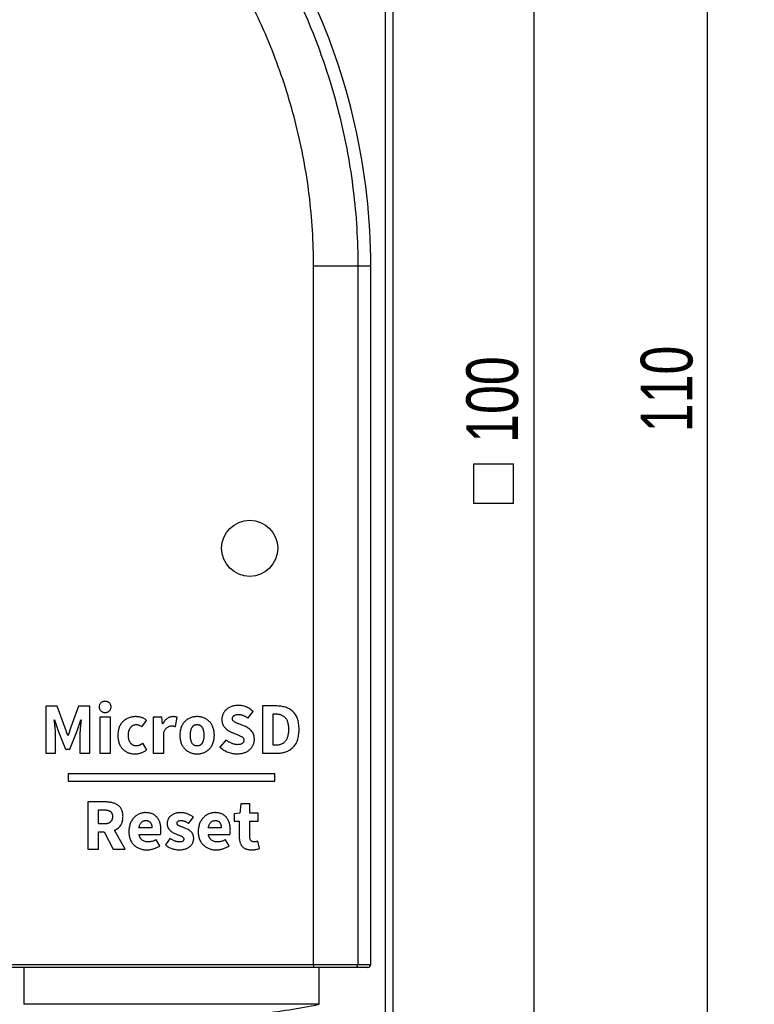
# Model space of a CAD drawing. Header units: millimetres. Extents: x 6 to 590, y 6 to 416.
# Tile 8 of 33: x 300 to 350, y 178 to 245. Entities that reach past the tile are written whole.
import ezdxf

# ---------------------------------------------------------------- set-up
doc = ezdxf.new("R2010")
doc.units = ezdxf.units.MM
doc.layers.add('1', color=7, linetype='Continuous')
doc.styles.add('SLDTEXTSTYLE1', font='TXT', dxfattribs={"width": 0.75})
doc.dimstyles.new('SLDDIMSTYLE0', dxfattribs={"dimtxt": 3.5, "dimasz": 3.302, "dimexe": 0, "dimexo": 0.0625, "dimgap": 0.875, "dimtad": 1, "dimrnd": 1e-09, "dimzin": 12, "dimdsep": 46, "dimtxsty": 'SLDTEXTSTYLE1', "dimsah": 1, "dimcen": 0.09, "dimadec": 0, "dimazin": 3, "dimtfac": 1, "dimtofl": 0, "dimtmove": 0, "dimatfit": 3, "dimfxl": 0, "dimfrac": 2, "dimtolj": 1, "dimtzin": 12, "dimarcsym": 0})

# ---------------------------------------------------------------- blocks, each defined once
blk = doc.blocks.new('SW_SYMBOL_MOD_BOX')
at = {"layer": '1', "color": 0}
for p, q in [((200, 200), (200, 800)), ((200, 800), (800, 800)), ((800, 800), (800, 200)), ((200, 200), (800, 200))]:
    blk.add_line(p, q, dxfattribs=at)
blk = doc.blocks.new('_D')
at = {"layer": '1'}
for p, q in [((324.876, 262.743), (338.466, 262.743)), ((335.291, 262.743), (335.291, 162.743)), ((327.32, 162.743), (338.466, 162.743))]:
    blk.add_line(p, q, dxfattribs=at)
for points in [[(335.291, 262.743), (334.783, 259.441), (335.799, 259.441)], [(335.291, 162.743), (335.799, 166.045), (334.783, 166.045)]]:
    blk.add_solid(points, dxfattribs=at)
at = {"layer": '1', "xscale": 0.004470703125, "yscale": 0.004470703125, "zscale": 0.004470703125, "rotation": 90.0000000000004}
blk.add_blockref('SW_SYMBOL_MOD_BOX', (334.806, 211.165), dxfattribs=at)
at = {"layer": '1', "insert": (330.726, 216.166), "char_height": 3.5, "attachment_point": 1, "rotation": 90, "style": 'SLDTEXTSTYLE1'}
blk.add_mtext('100', dxfattribs=at)
blk = doc.blocks.new('_D_1')
at = {"layer": '1'}
for p, q in [((325.27, 272.743), (350.227, 272.743)), ((347.052, 162.743), (347.052, 272.743)), ((327.32, 162.743), (350.227, 162.743))]:
    blk.add_line(p, q, dxfattribs=at)
for points in [[(347.052, 272.743), (346.544, 269.441), (347.56, 269.441)], [(347.052, 162.743), (347.56, 166.045), (346.544, 166.045)]]:
    blk.add_solid(points, dxfattribs=at)
at = {"layer": '1', "insert": (342.54, 216.884), "char_height": 3.5, "attachment_point": 1, "rotation": 90, "style": 'SLDTEXTSTYLE1'}
blk.add_mtext('110', dxfattribs=at)

msp = doc.modelspace()

# ---------------------------------------------------------------- linework, layer by layer
at = {"color": 7, "linetype": 'Continuous', "lineweight": 25}
for p, q in [((325.26, 157.243), (325.26, 281.243)), ((325.76, 281.243), (325.76, 157.243)), ((320.385, 228.143), (323.383, 228.143)), ((320.385, 180.843), (320.385, 228.143)), ((323.383, 228.143), (324.26, 228.143)), ((323.383, 228.143), (323.383, 180.843)), ((324.26, 180.843), (324.26, 228.143)), ((303.017, 198.341), (302.256, 198.341)), ((302.256, 198.341), (302.256, 195.145)), ((303.549, 196.907), (303.017, 198.341)), ((304.467, 198.341), (303.95, 196.907)), ((305.226, 198.341), (304.467, 198.341)), ((305.226, 195.145), (305.226, 198.341)), ((317.817, 198.345), (316.928, 198.345)), ((316.928, 198.345), (316.928, 195.145)), ((302.826, 197.407), (302.846, 197.407)), ((302.846, 197.407), (303.1, 196.666)), ((304.369, 196.666), (304.628, 197.407)), ((304.628, 197.407), (304.647, 197.407)), ((306.624, 197.578), (305.912, 197.578)), ((305.912, 197.578), (305.912, 195.145)), ((306.268, 197.903), (306.268, 197.904)), ((306.624, 195.145), (306.624, 197.578)), ((308.745, 196.937), (309.072, 197.366)), ((309.524, 197.578), (309.524, 195.145)), ((310.105, 197.578), (309.524, 197.578)), ((310.153, 197.142), (310.105, 197.578)), ((311.03, 196.957), (311.148, 197.578)), ((315.938, 197.516), (316.287, 197.968)), ((317.64, 195.682), (317.64, 197.809)), ((317.64, 197.809), (317.778, 197.809)), ((303.74, 196.347), (303.549, 196.907)), ((303.95, 196.907), (303.759, 196.347)), ((310.173, 197.142), (310.153, 197.142)), ((315.768, 196.944), (315.369, 197.109)), ((302.92, 195.145), (302.92, 196.318)), ((303.1, 196.666), (303.588, 195.425)), ((303.759, 196.347), (303.74, 196.347)), ((303.876, 195.425), (304.369, 196.666)), ((304.554, 196.318), (304.555, 195.145)), ((307.131, 196.362), (307.131, 196.362)), ((310.236, 195.145), (310.236, 196.552)), ((311.329, 196.362), (311.33, 196.362)), ((312.041, 196.362), (312.042, 196.362)), ((314.455, 196.052), (314.047, 195.562)), ((314.805, 196.58), (315.21, 196.406)), ((303.588, 195.425), (303.876, 195.425)), ((309.105, 195.379), (308.818, 195.822)), ((317.778, 195.682), (317.64, 195.682)), ((302.256, 195.145), (302.92, 195.145)), ((304.555, 195.145), (305.226, 195.145)), ((305.912, 195.145), (306.624, 195.145)), ((309.524, 195.145), (310.236, 195.145)), ((316.928, 195.145), (317.862, 195.145)), ((317.76, 193.743), (303.76, 193.743)), ((303.76, 193.743), (303.76, 193.243)), ((317.76, 193.243), (317.76, 193.743)), ((303.76, 193.243), (317.76, 193.243)), ((305.099, 191.845), (305.099, 188.645)), ((306.24, 191.845), (305.099, 191.845)), ((315.469, 191.722), (315.387, 191.078)), ((316.06, 191.722), (315.469, 191.722)), ((316.06, 191.078), (316.06, 191.722)), ((305.811, 190.356), (305.811, 191.309)), ((305.811, 191.309), (306.182, 191.309)), ((311.926, 190.387), (312.249, 190.814)), ((315.387, 191.078), (315.017, 191.05)), ((315.017, 191.05), (315.017, 190.542)), ((316.64, 191.078), (316.06, 191.078)), ((316.64, 190.542), (316.64, 191.078)), ((306.181, 190.356), (305.811, 190.356)), ((309.435, 190.083), (308.562, 190.084)), ((314.13, 190.083), (313.258, 190.084)), ((315.017, 190.542), (315.348, 190.542)), ((315.348, 190.542), (315.348, 189.526)), ((316.06, 190.542), (316.64, 190.542)), ((316.06, 189.536), (316.06, 190.542)), ((305.811, 189.819), (306.206, 189.819)), ((305.811, 188.645), (305.811, 189.819)), ((306.206, 189.819), (306.824, 188.645)), ((307.633, 188.645), (306.912, 189.939)), ((307.875, 189.834), (307.875, 189.835)), ((308.567, 189.639), (310.024, 189.64)), ((310.668, 189.384), (310.348, 188.939)), ((312.57, 189.834), (312.57, 189.835)), ((313.262, 189.639), (314.719, 189.64)), ((309.964, 188.868), (309.722, 189.29)), ((314.659, 188.868), (314.418, 189.29)), ((316.713, 188.684), (316.601, 189.187)), ((305.099, 188.645), (305.811, 188.645)), ((306.824, 188.645), (307.633, 188.645)), ((287.962, 180.843), (320.385, 180.843)), ((320.385, 180.843), (323.383, 180.843)), ((320.385, 180.843), (320.385, 180.643)), ((323.383, 180.843), (324.26, 180.843)), ((320.385, 180.643), (287.962, 180.643)), ((300.76, 180.643), (300.76, 178.143)), ((323.184, 180.643), (320.385, 180.643)), ((320.76, 178.143), (320.76, 180.643)), ((324.06, 180.643), (323.184, 180.643)), ((310.76, 178.143), (300.76, 178.143)), ((320.76, 178.143), (310.76, 178.143))]:
    msp.add_line(p, q, dxfattribs=at)
msp.add_circle((316.06, 209.023), 1.9, dxfattribs=at)
for centre, radius, start, end in [((323.184, 180.843), 0.2, 270.01746, 0.01745), ((310.76, 227.643), 50.5, 276.73829, 281.42119)]:
    msp.add_arc(centre, radius, start, end, dxfattribs=at)
msp.add_ellipse((324.06, 180.843), major_axis=(-0.2, 0), ratio=0.999391, start_param=1.570796, end_param=3.141593, dxfattribs=at)
for points, knots in [([(324.26, 228.143), (324.26, 231.35), (323.899, 234.557), (322.469, 240.848), (321.4, 243.931), (318.595, 249.857), (316.859, 252.699), (312.786, 258.032), (310.45, 260.523), (305.266, 265.059), (302.42, 267.103), (296.325, 270.666), (293.077, 272.185), (286.304, 274.64), (282.78, 275.575), (275.59, 276.827), (271.925, 277.143), (264.595, 277.143), (260.93, 276.827), (253.74, 275.575), (250.216, 274.64), (243.444, 272.185), (240.196, 270.666), (234.101, 267.103), (231.254, 265.059), (226.07, 260.523), (223.734, 258.032), (219.662, 252.699), (217.926, 249.857), (215.12, 243.931), (214.051, 240.848), (212.621, 234.557), (212.26, 231.35), (212.26, 228.143)], [3.141593, 3.141593, 3.141593, 3.141593, 3.337942, 3.337942, 3.534292, 3.534292, 3.730641, 3.730641, 3.926991, 3.926991, 4.12334, 4.12334, 4.31969, 4.31969, 4.516039, 4.516039, 4.712389, 4.712389, 4.908739, 4.908739, 5.105088, 5.105088, 5.301438, 5.301438, 5.497787, 5.497787, 5.694137, 5.694137, 5.890486, 5.890486, 6.086836, 6.086836, 6.283185, 6.283185, 6.283185, 6.283185]), ([(213.137, 228.143), (213.137, 228.248), (213.137, 228.356), (213.139, 228.57), (213.143, 228.89), (213.16, 229.635), (213.189, 230.271), (213.266, 231.541), (213.343, 232.382), (213.648, 234.894), (213.951, 236.552), (214.553, 239.013), (214.779, 239.829), (215.279, 241.452), (215.555, 242.262), (216.45, 244.658), (217.134, 246.207), (218.669, 249.215), (219.518, 250.674), (220.913, 252.796), (221.398, 253.493), (222.408, 254.863), (222.934, 255.538), (225.634, 258.823), (228.037, 261.195), (231.321, 263.868), (231.992, 264.388), (233.361, 265.399), (234.061, 265.89), (236.181, 267.306), (237.63, 268.18), (242.079, 270.599), (245.177, 271.947), (249.213, 273.307), (250.026, 273.562), (251.656, 274.036), (252.473, 274.255), (254.934, 274.862), (256.586, 275.197), (259.912, 275.734), (261.586, 275.934), (264.114, 276.135), (264.959, 276.185), (266.655, 276.251), (267.508, 276.267), (271.762, 276.261), (275.122, 275.982), (281.756, 274.894), (285.031, 274.084), (291.489, 271.888), (294.576, 270.535), (300.461, 267.317), (303.261, 265.451), (306.558, 262.761), (307.208, 262.204), (308.47, 261.067), (309.085, 260.486), (310.879, 258.701), (312.009, 257.459), (315.199, 253.572), (317.059, 250.768), (319.392, 246.196), (320.076, 244.643), (321.256, 241.484), (321.753, 239.878), (322.557, 236.612), (322.863, 234.951), (323.174, 232.417), (323.253, 231.563), (323.357, 229.855), (323.383, 228.999), (323.383, 228.143)], [0, 0, 0, 0, 0.001953, 0.001953, 0.003906, 0.007813, 0.015625, 0.015625, 0.03125, 0.03125, 0.0625, 0.0625, 0.078125, 0.078125, 0.09375, 0.09375, 0.125, 0.125, 0.15625, 0.15625, 0.171875, 0.171875, 0.1875, 0.1875, 0.25, 0.25, 0.265625, 0.265625, 0.28125, 0.28125, 0.3125, 0.3125, 0.375, 0.375, 0.390625, 0.390625, 0.40625, 0.40625, 0.4375, 0.4375, 0.46875, 0.46875, 0.484375, 0.484375, 0.5, 0.5, 0.5625, 0.5625, 0.625, 0.625, 0.6875, 0.6875, 0.75, 0.75, 0.765625, 0.765625, 0.78125, 0.78125, 0.8125, 0.8125, 0.875, 0.875, 0.90625, 0.90625, 0.9375, 0.9375, 0.96875, 0.96875, 0.984375, 0.984375, 1, 1, 1, 1]), ([(320.385, 228.143), (320.385, 228.95), (320.36, 229.756), (320.26, 231.365), (320.185, 232.17), (319.888, 234.556), (319.595, 236.119), (318.828, 239.194), (318.354, 240.705), (317.509, 242.934), (317.206, 243.671), (316.553, 245.131), (316.204, 245.856), (314.354, 249.431), (312.586, 252.06), (309.558, 255.703), (308.485, 256.867), (306.782, 258.538), (306.2, 259.083), (305.003, 260.147), (304.387, 260.668), (301.268, 263.181), (298.623, 264.922), (294.453, 267.175), (293.03, 267.866), (290.116, 269.128), (288.624, 269.701), (284.059, 271.235), (280.973, 271.99), (274.722, 273.004), (271.557, 273.263), (267.55, 273.269), (266.747, 273.254), (265.149, 273.192), (264.353, 273.146), (261.972, 272.959), (260.395, 272.772), (257.261, 272.272), (255.705, 271.959), (252.613, 271.206), (251.076, 270.765), (246.506, 269.242), (243.581, 267.985), (239.381, 265.727), (238.012, 264.912), (236.009, 263.59), (235.348, 263.132), (234.051, 262.187), (233.416, 261.7), (230.306, 259.2), (228.028, 256.98), (225.467, 253.905), (224.968, 253.273), (224.007, 251.986), (223.546, 251.333), (222.219, 249.341), (221.41, 247.971), (219.949, 245.146), (219.297, 243.69), (218.444, 241.438), (218.181, 240.676), (217.703, 239.148), (217.488, 238.38), (216.913, 236.063), (216.624, 234.502), (216.235, 231.348), (216.135, 229.754), (216.135, 228.143)], [0, 0, 0, 0, 0.015625, 0.015625, 0.03125, 0.03125, 0.0625, 0.0625, 0.09375, 0.09375, 0.109375, 0.109375, 0.125, 0.125, 0.1875, 0.1875, 0.21875, 0.21875, 0.234375, 0.234375, 0.25, 0.25, 0.3125, 0.3125, 0.34375, 0.34375, 0.375, 0.375, 0.4375, 0.4375, 0.5, 0.5, 0.515625, 0.515625, 0.53125, 0.53125, 0.5625, 0.5625, 0.59375, 0.59375, 0.625, 0.625, 0.6875, 0.6875, 0.71875, 0.71875, 0.734375, 0.734375, 0.75, 0.75, 0.8125, 0.8125, 0.828125, 0.828125, 0.84375, 0.84375, 0.875, 0.875, 0.90625, 0.90625, 0.921875, 0.921875, 0.9375, 0.9375, 0.96875, 0.96875, 1, 1, 1, 1]), ([(306.268, 198.657), (306.239, 198.655), (306.185, 198.653), (306.107, 198.633), (306.037, 198.599), (305.977, 198.555), (305.928, 198.499), (305.891, 198.435), (305.869, 198.361), (305.865, 198.31), (305.864, 198.283)], [0, 0, 0, 0, 0.137922, 0.266822, 0.388749, 0.509932, 0.629211, 0.747696, 0.868705, 1, 1, 1, 1]), ([(305.864, 198.283), (305.865, 198.256), (305.869, 198.203), (305.891, 198.129), (305.928, 198.064), (305.977, 198.007), (306.037, 197.962), (306.107, 197.928), (306.185, 197.908), (306.239, 197.905), (306.268, 197.903)], [0, 0, 0, 0, 0.13056, 0.253073, 0.371887, 0.491354, 0.612541, 0.734283, 0.86275, 1, 1, 1, 1]), ([(306.671, 198.283), (306.669, 198.31), (306.666, 198.361), (306.644, 198.435), (306.608, 198.499), (306.56, 198.555), (306.5, 198.6), (306.43, 198.632), (306.352, 198.653), (306.297, 198.655), (306.268, 198.657)], [0, 0, 0, 0, 0.131196, 0.251784, 0.369619, 0.488054, 0.608228, 0.731098, 0.8599, 1, 1, 1, 1]), ([(306.268, 197.904), (306.297, 197.905), (306.352, 197.908), (306.43, 197.929), (306.5, 197.962), (306.56, 198.008), (306.608, 198.064), (306.645, 198.129), (306.666, 198.204), (306.669, 198.256), (306.671, 198.283)], [0, 0, 0, 0, 0.139323, 0.267705, 0.39039, 0.51059, 0.629233, 0.747417, 0.869526, 1, 1, 1, 1]), ([(315.287, 198.386), (315.247, 198.385), (315.167, 198.382), (315.052, 198.367), (314.943, 198.345), (314.839, 198.315), (314.742, 198.276), (314.65, 198.229), (314.565, 198.175), (314.486, 198.113), (314.415, 198.045), (314.352, 197.972), (314.299, 197.894), (314.255, 197.812), (314.22, 197.726), (314.195, 197.636), (314.179, 197.541), (314.176, 197.476), (314.174, 197.443)], [0, 0, 0, 0, 0.07478, 0.146136, 0.21434, 0.280422, 0.344922, 0.407835, 0.470106, 0.531948, 0.592748, 0.651567, 0.709013, 0.76612, 0.8228, 0.88053, 0.939061, 1, 1, 1, 1]), ([(316.287, 197.968), (316.252, 198.001), (316.184, 198.066), (316.071, 198.15), (315.951, 198.222), (315.824, 198.281), (315.694, 198.329), (315.559, 198.361), (315.424, 198.383), (315.333, 198.385), (315.287, 198.386)], [0, 0, 0, 0, 0.128039, 0.254029, 0.379255, 0.505268, 0.630687, 0.754238, 0.876796, 1, 1, 1, 1]), ([(319.401, 196.76), (319.399, 196.829), (319.395, 196.96), (319.375, 197.15), (319.342, 197.326), (319.295, 197.486), (319.236, 197.633), (319.163, 197.764), (319.078, 197.881), (318.979, 197.982), (318.869, 198.07), (318.748, 198.145), (318.617, 198.209), (318.477, 198.26), (318.326, 198.299), (318.165, 198.328), (317.994, 198.343), (317.877, 198.344), (317.817, 198.345)], [0, 0, 0, 0, 0.079577, 0.153483, 0.222738, 0.287288, 0.348282, 0.406334, 0.461828, 0.516504, 0.570925, 0.625852, 0.68201, 0.739867, 0.80025, 0.863445, 0.929794, 1, 1, 1, 1]), ([(302.92, 196.318), (302.919, 196.36), (302.918, 196.447), (302.91, 196.58), (302.901, 196.72), (302.886, 196.864), (302.87, 197.008), (302.856, 197.148), (302.841, 197.28), (302.831, 197.365), (302.826, 197.407)], [0, 0, 0, 0, 0.115146, 0.236716, 0.365536, 0.500469, 0.635532, 0.764106, 0.885618, 1, 1, 1, 1]), ([(304.647, 197.407), (304.643, 197.366), (304.633, 197.28), (304.618, 197.148), (304.603, 197.008), (304.588, 196.864), (304.575, 196.719), (304.563, 196.58), (304.557, 196.446), (304.555, 196.36), (304.554, 196.318)], [0, 0, 0, 0, 0.114902, 0.236283, 0.364717, 0.499633, 0.63436, 0.763087, 0.884493, 1, 1, 1, 1]), ([(308.364, 197.622), (308.322, 197.622), (308.24, 197.62), (308.119, 197.604), (308.003, 197.579), (307.891, 197.545), (307.785, 197.499), (307.684, 197.445), (307.588, 197.379), (307.497, 197.306), (307.414, 197.222), (307.341, 197.127), (307.279, 197.023), (307.227, 196.909), (307.186, 196.786), (307.157, 196.653), (307.137, 196.511), (307.133, 196.412), (307.131, 196.362)], [0, 0, 0, 0, 0.063311, 0.124586, 0.184185, 0.242638, 0.300598, 0.35832, 0.416382, 0.475497, 0.535057, 0.594627, 0.655517, 0.718021, 0.783206, 0.851322, 0.923449, 1, 1, 1, 1]), ([(309.072, 197.366), (309.05, 197.385), (309.007, 197.423), (308.934, 197.472), (308.855, 197.517), (308.768, 197.553), (308.675, 197.584), (308.577, 197.606), (308.472, 197.619), (308.401, 197.621), (308.364, 197.622)], [0, 0, 0, 0, 0.110846, 0.224209, 0.341518, 0.464249, 0.590594, 0.721993, 0.857819, 1, 1, 1, 1]), ([(310.86, 197.622), (310.828, 197.621), (310.764, 197.618), (310.67, 197.595), (310.577, 197.557), (310.486, 197.506), (310.398, 197.438), (310.316, 197.354), (310.239, 197.255), (310.195, 197.181), (310.173, 197.142)], [0, 0, 0, 0, 0.107706, 0.216389, 0.329661, 0.448469, 0.573677, 0.706309, 0.847402, 1, 1, 1, 1]), ([(311.148, 197.578), (311.13, 197.585), (311.092, 197.599), (311.025, 197.611), (310.947, 197.621), (310.89, 197.622), (310.86, 197.622)], [0, 0, 0, 0, 0.191474, 0.420037, 0.689144, 1, 1, 1, 1]), ([(312.498, 197.622), (312.458, 197.622), (312.381, 197.62), (312.267, 197.604), (312.158, 197.579), (312.053, 197.545), (311.952, 197.499), (311.856, 197.445), (311.765, 197.379), (311.679, 197.305), (311.6, 197.221), (311.53, 197.127), (311.471, 197.023), (311.422, 196.909), (311.383, 196.786), (311.355, 196.653), (311.335, 196.511), (311.331, 196.412), (311.329, 196.362)], [0, 0, 0, 0, 0.06104, 0.120383, 0.178056, 0.23499, 0.291871, 0.348627, 0.40649, 0.465272, 0.52495, 0.585282, 0.647112, 0.710744, 0.777386, 0.847299, 0.921362, 1, 1, 1, 1]), ([(313.667, 196.362), (313.665, 196.412), (313.661, 196.511), (313.641, 196.653), (313.613, 196.786), (313.574, 196.909), (313.525, 197.023), (313.465, 197.127), (313.396, 197.222), (313.316, 197.305), (313.229, 197.379), (313.138, 197.445), (313.042, 197.499), (312.942, 197.545), (312.837, 197.579), (312.728, 197.603), (312.614, 197.62), (312.537, 197.622), (312.498, 197.622)], [0, 0, 0, 0, 0.07864, 0.152704, 0.222619, 0.289262, 0.353041, 0.414872, 0.475205, 0.535136, 0.594196, 0.65206, 0.708818, 0.765367, 0.822302, 0.879977, 0.938958, 1, 1, 1, 1]), ([(314.174, 197.443), (314.175, 197.415), (314.178, 197.36), (314.188, 197.28), (314.205, 197.205), (314.225, 197.133), (314.253, 197.065), (314.285, 197.001), (314.323, 196.942), (314.38, 196.87), (314.461, 196.789), (314.567, 196.704), (314.681, 196.633), (314.763, 196.598), (314.805, 196.58)], [0, 0, 0, 0, 0.073792, 0.144355, 0.212104, 0.27792, 0.341257, 0.403825, 0.465121, 0.526418, 0.647231, 0.765273, 0.882271, 1, 1, 1, 1]), ([(314.886, 197.482), (314.887, 197.504), (314.89, 197.545), (314.913, 197.603), (314.947, 197.653), (314.996, 197.694), (315.055, 197.727), (315.124, 197.75), (315.202, 197.765), (315.258, 197.767), (315.287, 197.768)], [0, 0, 0, 0, 0.117228, 0.225301, 0.332797, 0.44613, 0.568117, 0.697943, 0.841163, 1, 1, 1, 1]), ([(315.369, 197.109), (315.335, 197.121), (315.271, 197.145), (315.18, 197.186), (315.098, 197.223), (315.026, 197.261), (314.965, 197.304), (314.92, 197.355), (314.893, 197.416), (314.888, 197.46), (314.886, 197.482)], [0, 0, 0, 0, 0.167026, 0.319906, 0.458019, 0.583996, 0.695972, 0.797731, 0.89652, 1, 1, 1, 1]), ([(315.287, 197.768), (315.318, 197.767), (315.378, 197.765), (315.465, 197.752), (315.55, 197.732), (315.631, 197.702), (315.71, 197.666), (315.787, 197.623), (315.864, 197.573), (315.913, 197.535), (315.938, 197.516)], [0, 0, 0, 0, 0.127997, 0.253168, 0.373604, 0.493681, 0.614756, 0.739424, 0.866986, 1, 1, 1, 1]), ([(317.778, 197.809), (317.812, 197.809), (317.877, 197.808), (317.973, 197.801), (318.063, 197.783), (318.148, 197.76), (318.228, 197.727), (318.304, 197.689), (318.373, 197.641), (318.438, 197.587), (318.497, 197.522), (318.547, 197.446), (318.59, 197.359), (318.625, 197.26), (318.652, 197.151), (318.673, 197.031), (318.685, 196.899), (318.688, 196.808), (318.689, 196.76)], [0, 0, 0, 0, 0.062665, 0.122478, 0.179951, 0.234993, 0.288671, 0.341373, 0.393763, 0.44637, 0.50043, 0.556733, 0.617324, 0.6821, 0.752208, 0.828316, 0.910784, 1, 1, 1, 1]), ([(307.842, 196.362), (307.843, 196.389), (307.844, 196.442), (307.852, 196.519), (307.864, 196.592), (307.881, 196.661), (307.903, 196.725), (307.929, 196.784), (307.959, 196.84), (307.994, 196.89), (308.034, 196.935), (308.076, 196.976), (308.123, 197.009), (308.174, 197.036), (308.227, 197.059), (308.284, 197.074), (308.345, 197.084), (308.387, 197.086), (308.408, 197.086)], [0, 0, 0, 0, 0.079219, 0.153992, 0.225242, 0.293443, 0.358412, 0.421058, 0.481849, 0.541677, 0.599719, 0.655736, 0.711037, 0.766325, 0.821714, 0.879001, 0.937797, 1, 1, 1, 1]), ([(308.408, 197.086), (308.436, 197.085), (308.493, 197.081), (308.578, 197.051), (308.664, 197.004), (308.717, 196.96), (308.745, 196.937)], [0, 0, 0, 0, 0.220657, 0.455599, 0.712538, 1, 1, 1, 1]), ([(310.236, 196.552), (310.252, 196.59), (310.284, 196.662), (310.342, 196.758), (310.407, 196.837), (310.478, 196.897), (310.55, 196.942), (310.623, 196.974), (310.695, 196.994), (310.744, 196.995), (310.767, 196.996)], [0, 0, 0, 0, 0.168208, 0.3201, 0.456195, 0.581259, 0.697486, 0.803958, 0.903919, 1, 1, 1, 1]), ([(310.767, 196.996), (310.791, 196.995), (310.836, 196.994), (310.904, 196.987), (310.969, 196.975), (311.01, 196.963), (311.03, 196.957)], [0, 0, 0, 0, 0.261833, 0.514268, 0.761505, 1, 1, 1, 1]), ([(312.042, 196.362), (312.042, 196.389), (312.043, 196.442), (312.047, 196.519), (312.057, 196.592), (312.068, 196.66), (312.085, 196.724), (312.105, 196.784), (312.127, 196.839), (312.154, 196.89), (312.184, 196.935), (312.218, 196.975), (312.256, 197.009), (312.297, 197.036), (312.342, 197.059), (312.391, 197.074), (312.443, 197.084), (312.479, 197.086), (312.498, 197.086)], [0, 0, 0, 0, 0.085139, 0.16531, 0.241513, 0.313797, 0.38198, 0.446972, 0.508855, 0.568613, 0.625208, 0.679345, 0.731341, 0.782642, 0.83418, 0.887338, 0.941897, 1, 1, 1, 1]), ([(312.498, 197.086), (312.516, 197.086), (312.552, 197.084), (312.604, 197.074), (312.652, 197.059), (312.697, 197.036), (312.738, 197.009), (312.776, 196.975), (312.81, 196.935), (312.841, 196.89), (312.867, 196.839), (312.89, 196.784), (312.91, 196.724), (312.927, 196.661), (312.938, 196.592), (312.948, 196.519), (312.954, 196.442), (312.954, 196.389), (312.955, 196.362)], [0, 0, 0, 0, 0.057421, 0.112027, 0.164533, 0.216116, 0.267463, 0.319504, 0.37369, 0.430334, 0.490144, 0.552364, 0.617413, 0.685842, 0.75819, 0.834459, 0.914752, 1, 1, 1, 1]), ([(316.376, 196.087), (316.375, 196.114), (316.373, 196.166), (316.366, 196.244), (316.352, 196.317), (316.335, 196.386), (316.311, 196.452), (316.283, 196.513), (316.25, 196.571), (316.199, 196.642), (316.125, 196.725), (316.02, 196.81), (315.9, 196.885), (315.813, 196.924), (315.768, 196.944)], [0, 0, 0, 0, 0.072169, 0.140855, 0.206521, 0.270539, 0.331818, 0.391852, 0.450254, 0.508706, 0.625444, 0.744814, 0.869024, 1, 1, 1, 1]), ([(318.689, 196.76), (318.688, 196.713), (318.685, 196.621), (318.672, 196.488), (318.652, 196.367), (318.625, 196.256), (318.59, 196.156), (318.547, 196.066), (318.497, 195.987), (318.438, 195.919), (318.374, 195.861), (318.304, 195.811), (318.229, 195.77), (318.148, 195.736), (318.063, 195.709), (317.973, 195.692), (317.877, 195.682), (317.812, 195.682), (317.778, 195.682)], [0, 0, 0, 0, 0.088566, 0.170464, 0.246505, 0.316606, 0.381824, 0.442852, 0.500294, 0.555003, 0.608404, 0.660906, 0.713793, 0.767315, 0.822058, 0.878914, 0.938082, 1, 1, 1, 1]), ([(317.862, 195.145), (317.919, 195.146), (318.032, 195.147), (318.196, 195.164), (318.351, 195.193), (318.496, 195.234), (318.632, 195.288), (318.759, 195.354), (318.877, 195.432), (318.985, 195.522), (319.082, 195.627), (319.166, 195.746), (319.237, 195.88), (319.296, 196.029), (319.341, 196.191), (319.374, 196.368), (319.395, 196.559), (319.399, 196.692), (319.401, 196.76)], [0, 0, 0, 0, 0.06753, 0.131985, 0.193284, 0.2525, 0.309564, 0.365063, 0.420094, 0.475008, 0.53035, 0.587243, 0.646219, 0.708363, 0.774146, 0.844443, 0.919515, 1, 1, 1, 1]), ([(307.131, 196.362), (307.133, 196.311), (307.136, 196.213), (307.153, 196.07), (307.18, 195.938), (307.216, 195.814), (307.264, 195.7), (307.321, 195.596), (307.387, 195.501), (307.464, 195.417), (307.548, 195.343), (307.638, 195.278), (307.735, 195.224), (307.837, 195.178), (307.945, 195.143), (308.059, 195.119), (308.178, 195.103), (308.259, 195.101), (308.301, 195.1)], [0, 0, 0, 0, 0.078119, 0.151569, 0.221237, 0.287132, 0.350072, 0.410798, 0.469893, 0.528203, 0.585788, 0.642984, 0.699692, 0.75687, 0.814818, 0.874247, 0.935726, 1, 1, 1, 1]), ([(308.383, 195.636), (308.364, 195.637), (308.326, 195.638), (308.27, 195.649), (308.217, 195.664), (308.167, 195.687), (308.12, 195.714), (308.075, 195.747), (308.034, 195.788), (307.995, 195.833), (307.96, 195.883), (307.929, 195.939), (307.903, 195.998), (307.882, 196.062), (307.865, 196.131), (307.853, 196.204), (307.845, 196.281), (307.843, 196.334), (307.842, 196.362)], [0, 0, 0, 0, 0.058036, 0.113347, 0.1679, 0.221334, 0.275443, 0.330303, 0.386575, 0.445473, 0.506655, 0.568821, 0.632886, 0.699763, 0.768829, 0.842497, 0.918961, 1, 1, 1, 1]), ([(311.33, 196.362), (311.332, 196.311), (311.335, 196.213), (311.355, 196.07), (311.383, 195.937), (311.422, 195.814), (311.471, 195.7), (311.53, 195.596), (311.6, 195.501), (311.679, 195.417), (311.765, 195.344), (311.856, 195.278), (311.952, 195.224), (312.053, 195.178), (312.158, 195.144), (312.267, 195.119), (312.381, 195.103), (312.458, 195.101), (312.498, 195.1)], [0, 0, 0, 0, 0.078614, 0.15265, 0.222894, 0.289512, 0.353122, 0.414929, 0.475239, 0.534896, 0.593657, 0.651499, 0.708235, 0.765095, 0.822008, 0.879661, 0.938982, 1, 1, 1, 1]), ([(312.498, 195.636), (312.479, 195.637), (312.443, 195.638), (312.391, 195.649), (312.342, 195.664), (312.297, 195.686), (312.256, 195.714), (312.218, 195.748), (312.184, 195.787), (312.154, 195.833), (312.127, 195.884), (312.105, 195.939), (312.085, 195.999), (312.068, 196.063), (312.057, 196.131), (312.047, 196.204), (312.043, 196.281), (312.042, 196.334), (312.041, 196.362)], [0, 0, 0, 0, 0.058059, 0.112577, 0.165696, 0.217194, 0.268458, 0.320414, 0.374511, 0.431063, 0.490776, 0.552613, 0.617556, 0.686399, 0.757906, 0.834779, 0.914891, 1, 1, 1, 1]), ([(312.955, 196.362), (312.954, 196.334), (312.954, 196.281), (312.948, 196.204), (312.939, 196.131), (312.927, 196.062), (312.91, 195.999), (312.89, 195.939), (312.867, 195.884), (312.841, 195.833), (312.81, 195.787), (312.776, 195.748), (312.738, 195.714), (312.697, 195.686), (312.652, 195.664), (312.604, 195.649), (312.552, 195.638), (312.516, 195.637), (312.498, 195.636)], [0, 0, 0, 0, 0.085187, 0.165422, 0.242366, 0.313938, 0.383028, 0.448031, 0.510207, 0.569974, 0.626578, 0.680724, 0.732728, 0.784038, 0.835584, 0.888053, 0.942621, 1, 1, 1, 1]), ([(312.498, 195.1), (312.537, 195.101), (312.614, 195.103), (312.728, 195.119), (312.837, 195.144), (312.942, 195.178), (313.042, 195.224), (313.138, 195.278), (313.229, 195.344), (313.316, 195.417), (313.396, 195.501), (313.465, 195.596), (313.525, 195.7), (313.574, 195.814), (313.613, 195.937), (313.641, 196.07), (313.661, 196.213), (313.665, 196.311), (313.667, 196.362)], [0, 0, 0, 0, 0.06102, 0.119981, 0.177635, 0.234549, 0.291078, 0.347816, 0.405659, 0.464699, 0.524608, 0.584919, 0.646728, 0.710484, 0.777104, 0.84735, 0.921388, 1, 1, 1, 1]), ([(315.224, 195.723), (315.191, 195.724), (315.124, 195.727), (315.024, 195.746), (314.923, 195.774), (314.823, 195.814), (314.725, 195.862), (314.631, 195.919), (314.54, 195.981), (314.484, 196.028), (314.455, 196.052)], [0, 0, 0, 0, 0.11687, 0.23608, 0.358053, 0.484258, 0.613303, 0.741202, 0.870099, 1, 1, 1, 1]), ([(315.21, 196.406), (315.243, 196.393), (315.305, 196.368), (315.394, 196.329), (315.471, 196.289), (315.538, 196.251), (315.595, 196.209), (315.634, 196.156), (315.659, 196.095), (315.662, 196.051), (315.664, 196.028)], [0, 0, 0, 0, 0.168803, 0.322111, 0.459272, 0.58117, 0.68955, 0.790284, 0.891713, 1, 1, 1, 1]), ([(315.21, 195.104), (315.255, 195.106), (315.343, 195.109), (315.471, 195.124), (315.591, 195.149), (315.704, 195.181), (315.808, 195.222), (315.904, 195.272), (315.992, 195.33), (316.072, 195.396), (316.142, 195.469), (316.204, 195.545), (316.256, 195.626), (316.299, 195.711), (316.333, 195.799), (316.357, 195.892), (316.372, 195.988), (316.374, 196.053), (316.376, 196.087)], [0, 0, 0, 0, 0.079924, 0.155329, 0.226704, 0.295157, 0.360511, 0.423401, 0.484881, 0.545668, 0.605038, 0.662392, 0.7186, 0.774271, 0.829112, 0.884684, 0.941594, 1, 1, 1, 1]), ([(315.664, 196.028), (315.663, 196.005), (315.661, 195.96), (315.64, 195.898), (315.604, 195.845), (315.554, 195.801), (315.491, 195.767), (315.414, 195.743), (315.324, 195.727), (315.259, 195.724), (315.224, 195.723)], [0, 0, 0, 0, 0.114995, 0.21994, 0.322675, 0.429419, 0.545525, 0.678185, 0.828999, 1, 1, 1, 1]), ([(308.301, 195.1), (308.335, 195.101), (308.403, 195.103), (308.506, 195.116), (308.61, 195.137), (308.715, 195.168), (308.819, 195.206), (308.919, 195.255), (309.015, 195.311), (309.075, 195.356), (309.105, 195.379)], [0, 0, 0, 0, 0.117317, 0.236253, 0.359175, 0.48541, 0.613168, 0.74168, 0.869415, 1, 1, 1, 1]), ([(308.818, 195.822), (308.788, 195.797), (308.727, 195.749), (308.641, 195.699), (308.568, 195.668), (308.509, 195.65), (308.447, 195.639), (308.405, 195.637), (308.383, 195.636)], [0, 0, 0, 0, 0.240561, 0.486893, 0.610752, 0.737521, 0.86663, 1, 1, 1, 1]), ([(314.047, 195.562), (314.089, 195.526), (314.171, 195.453), (314.306, 195.361), (314.447, 195.281), (314.595, 195.218), (314.746, 195.166), (314.9, 195.131), (315.054, 195.108), (315.158, 195.105), (315.21, 195.104)], [0, 0, 0, 0, 0.129648, 0.256548, 0.383041, 0.508832, 0.633952, 0.756962, 0.878472, 1, 1, 1, 1]), ([(307.481, 190.861), (307.479, 190.906), (307.475, 190.993), (307.456, 191.118), (307.426, 191.232), (307.386, 191.336), (307.335, 191.429), (307.273, 191.511), (307.201, 191.583), (307.117, 191.642), (307.026, 191.691), (306.93, 191.735), (306.828, 191.771), (306.721, 191.801), (306.608, 191.822), (306.49, 191.837), (306.367, 191.846), (306.283, 191.845), (306.24, 191.845)], [0, 0, 0, 0, 0.074955, 0.144332, 0.209261, 0.270329, 0.32823, 0.384416, 0.440071, 0.49619, 0.553221, 0.611458, 0.670979, 0.732047, 0.795547, 0.860741, 0.929086, 1, 1, 1, 1]), ([(306.769, 190.861), (306.768, 190.84), (306.767, 190.801), (306.759, 190.744), (306.747, 190.69), (306.73, 190.641), (306.709, 190.595), (306.684, 190.553), (306.653, 190.516), (306.619, 190.482), (306.579, 190.453), (306.536, 190.426), (306.487, 190.404), (306.434, 190.387), (306.377, 190.373), (306.316, 190.363), (306.25, 190.357), (306.205, 190.356), (306.181, 190.356)], [0, 0, 0, 0, 0.06874, 0.133967, 0.195331, 0.254379, 0.31078, 0.365931, 0.420391, 0.473996, 0.529852, 0.586782, 0.646415, 0.709498, 0.775299, 0.845613, 0.920169, 1, 1, 1, 1]), ([(306.182, 191.309), (306.204, 191.309), (306.249, 191.309), (306.314, 191.304), (306.376, 191.297), (306.432, 191.287), (306.485, 191.273), (306.533, 191.255), (306.578, 191.235), (306.618, 191.211), (306.654, 191.183), (306.684, 191.15), (306.71, 191.113), (306.732, 191.071), (306.749, 191.025), (306.761, 190.974), (306.768, 190.919), (306.769, 190.88), (306.769, 190.861)], [0, 0, 0, 0, 0.080579, 0.15788, 0.229695, 0.298025, 0.361608, 0.421703, 0.479231, 0.533572, 0.58617, 0.6384, 0.692015, 0.746179, 0.803653, 0.865017, 0.930245, 1, 1, 1, 1]), ([(306.912, 189.939), (306.953, 189.957), (307.035, 189.994), (307.146, 190.069), (307.242, 190.16), (307.313, 190.246), (307.361, 190.323), (307.393, 190.386), (307.42, 190.454), (307.442, 190.526), (307.458, 190.603), (307.471, 190.685), (307.479, 190.771), (307.48, 190.83), (307.481, 190.861)], [0, 0, 0, 0, 0.117072, 0.231654, 0.345038, 0.460281, 0.519122, 0.579891, 0.642803, 0.707762, 0.77577, 0.846697, 0.921337, 1, 1, 1, 1]), ([(309.016, 191.122), (308.978, 191.121), (308.905, 191.118), (308.797, 191.102), (308.692, 191.075), (308.591, 191.038), (308.494, 190.989), (308.401, 190.932), (308.312, 190.862), (308.226, 190.785), (308.147, 190.697), (308.077, 190.6), (308.019, 190.493), (307.969, 190.379), (307.931, 190.255), (307.901, 190.122), (307.882, 189.981), (307.877, 189.884), (307.875, 189.834)], [0, 0, 0, 0, 0.058184, 0.114704, 0.170881, 0.226479, 0.282711, 0.339843, 0.398305, 0.458946, 0.520652, 0.582581, 0.645287, 0.71017, 0.777613, 0.848077, 0.921911, 1, 1, 1, 1]), ([(310.053, 189.942), (310.052, 189.985), (310.05, 190.068), (310.038, 190.191), (310.018, 190.306), (309.99, 190.416), (309.953, 190.519), (309.909, 190.616), (309.856, 190.707), (309.795, 190.791), (309.727, 190.868), (309.649, 190.934), (309.563, 190.99), (309.469, 191.037), (309.367, 191.074), (309.257, 191.101), (309.139, 191.118), (309.057, 191.121), (309.016, 191.122)], [0, 0, 0, 0, 0.072212, 0.140751, 0.206794, 0.270274, 0.331227, 0.391023, 0.449854, 0.508077, 0.565908, 0.622727, 0.680249, 0.738772, 0.799112, 0.862398, 0.929302, 1, 1, 1, 1]), ([(311.394, 191.12), (311.36, 191.119), (311.292, 191.118), (311.194, 191.107), (311.101, 191.09), (311.014, 191.067), (310.932, 191.038), (310.857, 191.001), (310.786, 190.96), (310.722, 190.912), (310.664, 190.859), (310.612, 190.802), (310.569, 190.74), (310.534, 190.673), (310.505, 190.603), (310.485, 190.528), (310.472, 190.449), (310.47, 190.395), (310.469, 190.368)], [0, 0, 0, 0, 0.077584, 0.15131, 0.221541, 0.288698, 0.353081, 0.415588, 0.476816, 0.536722, 0.595324, 0.652474, 0.708939, 0.76462, 0.820927, 0.878371, 0.938191, 1, 1, 1, 1]), ([(312.249, 190.814), (312.222, 190.833), (312.167, 190.874), (312.078, 190.929), (311.983, 190.979), (311.881, 191.027), (311.772, 191.068), (311.653, 191.096), (311.527, 191.115), (311.439, 191.119), (311.394, 191.12)], [0, 0, 0, 0, 0.108682, 0.221169, 0.337978, 0.459233, 0.585317, 0.716601, 0.853938, 1, 1, 1, 1]), ([(313.711, 191.122), (313.674, 191.121), (313.601, 191.118), (313.492, 191.102), (313.388, 191.075), (313.287, 191.038), (313.19, 190.989), (313.096, 190.932), (313.007, 190.862), (312.921, 190.785), (312.842, 190.697), (312.773, 190.6), (312.714, 190.493), (312.664, 190.379), (312.626, 190.255), (312.596, 190.122), (312.577, 189.981), (312.573, 189.884), (312.57, 189.834)], [0, 0, 0, 0, 0.058184, 0.114704, 0.170881, 0.226479, 0.282711, 0.339843, 0.398305, 0.458946, 0.520652, 0.582581, 0.645287, 0.71017, 0.777613, 0.848077, 0.921911, 1, 1, 1, 1]), ([(314.748, 189.942), (314.747, 189.985), (314.746, 190.068), (314.734, 190.191), (314.713, 190.306), (314.685, 190.416), (314.649, 190.519), (314.605, 190.616), (314.551, 190.707), (314.491, 190.791), (314.422, 190.868), (314.344, 190.934), (314.258, 190.99), (314.165, 191.037), (314.063, 191.074), (313.953, 191.101), (313.835, 191.118), (313.753, 191.121), (313.711, 191.122)], [0, 0, 0, 0, 0.072212, 0.140751, 0.206794, 0.270274, 0.331227, 0.391023, 0.449854, 0.508077, 0.565908, 0.622727, 0.680249, 0.738772, 0.799112, 0.862398, 0.929302, 1, 1, 1, 1]), ([(308.562, 190.084), (308.57, 190.124), (308.583, 190.2), (308.62, 190.304), (308.668, 190.393), (308.727, 190.464), (308.794, 190.52), (308.868, 190.558), (308.947, 190.583), (309.002, 190.585), (309.03, 190.586)], [0, 0, 0, 0, 0.161851, 0.306737, 0.438126, 0.559617, 0.673211, 0.781931, 0.889292, 1, 1, 1, 1]), ([(309.03, 190.586), (309.048, 190.586), (309.081, 190.584), (309.129, 190.577), (309.174, 190.566), (309.215, 190.551), (309.252, 190.531), (309.285, 190.506), (309.316, 190.479), (309.35, 190.435), (309.385, 190.371), (309.415, 190.285), (309.433, 190.188), (309.434, 190.119), (309.435, 190.083)], [0, 0, 0, 0, 0.07021, 0.136216, 0.198639, 0.258211, 0.314928, 0.370637, 0.425679, 0.482372, 0.598037, 0.720133, 0.853873, 1, 1, 1, 1]), ([(310.469, 190.368), (310.471, 190.344), (310.474, 190.297), (310.485, 190.23), (310.503, 190.166), (310.526, 190.106), (310.555, 190.051), (310.591, 189.999), (310.631, 189.951), (310.693, 189.894), (310.777, 189.831), (310.882, 189.764), (310.992, 189.707), (311.068, 189.679), (311.107, 189.664)], [0, 0, 0, 0, 0.070442, 0.137367, 0.202257, 0.264953, 0.326169, 0.387637, 0.448746, 0.511653, 0.636985, 0.758785, 0.879641, 1, 1, 1, 1]), ([(311.141, 190.401), (311.142, 190.416), (311.142, 190.444), (311.155, 190.483), (311.177, 190.516), (311.208, 190.542), (311.248, 190.563), (311.295, 190.578), (311.352, 190.587), (311.392, 190.588), (311.414, 190.589)], [0, 0, 0, 0, 0.115004, 0.22196, 0.323583, 0.428757, 0.54393, 0.676437, 0.826876, 1, 1, 1, 1]), ([(311.614, 190.097), (311.583, 190.108), (311.523, 190.129), (311.437, 190.161), (311.358, 190.193), (311.287, 190.224), (311.225, 190.256), (311.179, 190.298), (311.149, 190.347), (311.144, 190.383), (311.141, 190.401)], [0, 0, 0, 0, 0.166323, 0.321459, 0.465075, 0.597725, 0.715495, 0.816512, 0.908754, 1, 1, 1, 1]), ([(311.414, 190.589), (311.435, 190.588), (311.478, 190.585), (311.542, 190.574), (311.606, 190.558), (311.67, 190.535), (311.734, 190.507), (311.798, 190.473), (311.863, 190.432), (311.905, 190.402), (311.926, 190.387)], [0, 0, 0, 0, 0.113814, 0.228851, 0.34597, 0.467589, 0.591764, 0.722595, 0.857977, 1, 1, 1, 1]), ([(312.268, 189.38), (312.266, 189.406), (312.264, 189.456), (312.251, 189.53), (312.234, 189.598), (312.211, 189.661), (312.181, 189.719), (312.145, 189.772), (312.104, 189.821), (312.04, 189.876), (311.955, 189.938), (311.847, 190.002), (311.734, 190.057), (311.654, 190.084), (311.614, 190.097)], [0, 0, 0, 0, 0.074318, 0.145327, 0.212172, 0.276134, 0.338214, 0.398393, 0.458618, 0.519222, 0.640252, 0.760206, 0.879564, 1, 1, 1, 1]), ([(313.258, 190.084), (313.265, 190.124), (313.279, 190.2), (313.316, 190.304), (313.364, 190.393), (313.423, 190.464), (313.49, 190.52), (313.564, 190.558), (313.643, 190.583), (313.698, 190.585), (313.726, 190.586)], [0, 0, 0, 0, 0.161851, 0.306737, 0.438126, 0.559617, 0.673211, 0.781931, 0.889292, 1, 1, 1, 1]), ([(313.726, 190.586), (313.743, 190.586), (313.776, 190.584), (313.825, 190.577), (313.869, 190.566), (313.911, 190.551), (313.948, 190.531), (313.981, 190.506), (314.011, 190.479), (314.046, 190.435), (314.081, 190.371), (314.111, 190.285), (314.128, 190.188), (314.13, 190.119), (314.13, 190.083)], [0, 0, 0, 0, 0.07021, 0.136216, 0.198639, 0.258211, 0.314928, 0.370637, 0.425679, 0.482372, 0.598037, 0.720133, 0.853873, 1, 1, 1, 1]), ([(307.875, 189.835), (307.877, 189.787), (307.88, 189.694), (307.899, 189.559), (307.927, 189.433), (307.966, 189.315), (308.015, 189.205), (308.075, 189.103), (308.146, 189.01), (308.225, 188.925), (308.314, 188.85), (308.408, 188.784), (308.509, 188.728), (308.615, 188.682), (308.728, 188.646), (308.846, 188.62), (308.97, 188.605), (309.055, 188.602), (309.099, 188.6)], [0, 0, 0, 0, 0.073361, 0.14257, 0.208492, 0.271603, 0.332834, 0.393182, 0.452441, 0.511928, 0.57131, 0.62988, 0.688524, 0.747854, 0.807773, 0.869504, 0.933516, 1, 1, 1, 1]), ([(309.196, 189.136), (309.157, 189.138), (309.081, 189.14), (308.972, 189.163), (308.872, 189.2), (308.798, 189.245), (308.744, 189.288), (308.708, 189.326), (308.674, 189.367), (308.646, 189.413), (308.62, 189.464), (308.598, 189.518), (308.581, 189.577), (308.572, 189.619), (308.567, 189.639)], [0, 0, 0, 0, 0.133077, 0.256634, 0.374965, 0.490919, 0.549182, 0.607689, 0.667071, 0.728201, 0.791522, 0.857548, 0.927262, 1, 1, 1, 1]), ([(310.024, 189.64), (310.027, 189.658), (310.036, 189.699), (310.044, 189.769), (310.052, 189.852), (310.052, 189.911), (310.053, 189.942)], [0, 0, 0, 0, 0.180803, 0.416935, 0.696156, 1, 1, 1, 1]), ([(311.292, 189.134), (311.267, 189.134), (311.216, 189.136), (311.139, 189.15), (311.062, 189.169), (310.984, 189.197), (310.906, 189.233), (310.827, 189.275), (310.747, 189.326), (310.695, 189.365), (310.668, 189.384)], [0, 0, 0, 0, 0.110583, 0.223561, 0.339685, 0.460113, 0.585733, 0.71684, 0.855098, 1, 1, 1, 1]), ([(311.107, 189.664), (311.138, 189.653), (311.199, 189.631), (311.287, 189.596), (311.369, 189.56), (311.444, 189.526), (311.509, 189.489), (311.558, 189.445), (311.59, 189.393), (311.597, 189.355), (311.6, 189.336)], [0, 0, 0, 0, 0.160862, 0.313654, 0.457013, 0.592082, 0.712757, 0.815528, 0.90915, 1, 1, 1, 1]), ([(311.272, 188.602), (311.312, 188.604), (311.389, 188.606), (311.5, 188.618), (311.604, 188.636), (311.701, 188.66), (311.79, 188.692), (311.872, 188.73), (311.947, 188.775), (312.014, 188.826), (312.073, 188.882), (312.126, 188.942), (312.169, 189.006), (312.205, 189.073), (312.232, 189.145), (312.253, 189.22), (312.265, 189.299), (312.267, 189.353), (312.268, 189.38)], [0, 0, 0, 0, 0.083632, 0.162177, 0.236426, 0.306755, 0.373302, 0.436943, 0.497847, 0.557135, 0.614831, 0.670183, 0.72426, 0.778328, 0.831715, 0.886374, 0.942227, 1, 1, 1, 1]), ([(312.57, 189.835), (312.572, 189.787), (312.576, 189.694), (312.594, 189.559), (312.623, 189.433), (312.662, 189.315), (312.711, 189.205), (312.771, 189.103), (312.841, 189.01), (312.921, 188.925), (313.009, 188.85), (313.103, 188.784), (313.204, 188.728), (313.311, 188.682), (313.423, 188.646), (313.542, 188.62), (313.666, 188.605), (313.751, 188.602), (313.794, 188.6)], [0, 0, 0, 0, 0.073361, 0.14257, 0.208492, 0.271603, 0.332834, 0.393182, 0.452441, 0.511928, 0.57131, 0.62988, 0.688524, 0.747854, 0.807773, 0.869504, 0.933516, 1, 1, 1, 1]), ([(313.892, 189.136), (313.852, 189.138), (313.776, 189.14), (313.667, 189.163), (313.568, 189.2), (313.493, 189.245), (313.439, 189.288), (313.404, 189.326), (313.37, 189.367), (313.341, 189.413), (313.316, 189.464), (313.294, 189.518), (313.276, 189.577), (313.267, 189.619), (313.262, 189.639)], [0, 0, 0, 0, 0.133077, 0.256634, 0.374965, 0.490919, 0.549182, 0.607689, 0.667071, 0.728201, 0.791522, 0.857548, 0.927262, 1, 1, 1, 1]), ([(314.719, 189.64), (314.723, 189.658), (314.732, 189.699), (314.74, 189.769), (314.747, 189.852), (314.748, 189.911), (314.748, 189.942)], [0, 0, 0, 0, 0.180803, 0.416935, 0.696156, 1, 1, 1, 1]), ([(315.348, 189.526), (315.348, 189.491), (315.348, 189.423), (315.357, 189.324), (315.371, 189.23), (315.392, 189.143), (315.419, 189.061), (315.452, 188.985), (315.491, 188.914), (315.537, 188.849), (315.59, 188.791), (315.651, 188.74), (315.72, 188.698), (315.797, 188.663), (315.881, 188.636), (315.972, 188.615), (316.072, 188.604), (316.141, 188.601), (316.177, 188.6)], [0, 0, 0, 0, 0.073647, 0.143225, 0.209334, 0.272507, 0.33248, 0.390803, 0.446882, 0.502257, 0.557283, 0.612125, 0.668602, 0.727328, 0.788866, 0.854821, 0.924654, 1, 1, 1, 1]), ([(316.371, 189.136), (316.348, 189.137), (316.305, 189.138), (316.243, 189.157), (316.188, 189.186), (316.141, 189.229), (316.104, 189.286), (316.078, 189.357), (316.062, 189.442), (316.061, 189.503), (316.06, 189.536)], [0, 0, 0, 0, 0.118864, 0.227153, 0.332697, 0.439087, 0.553663, 0.681694, 0.82983, 1, 1, 1, 1]), ([(309.099, 188.6), (309.136, 188.601), (309.209, 188.604), (309.321, 188.618), (309.433, 188.639), (309.545, 188.67), (309.656, 188.708), (309.763, 188.754), (309.866, 188.807), (309.931, 188.848), (309.964, 188.868)], [0, 0, 0, 0, 0.120053, 0.241634, 0.366175, 0.493547, 0.622166, 0.748553, 0.874741, 1, 1, 1, 1]), ([(309.722, 189.29), (309.679, 189.267), (309.595, 189.221), (309.462, 189.173), (309.329, 189.142), (309.24, 189.138), (309.196, 189.136)], [0, 0, 0, 0, 0.265317, 0.517475, 0.761232, 1, 1, 1, 1]), ([(310.348, 188.939), (310.38, 188.914), (310.444, 188.864), (310.55, 188.8), (310.663, 188.743), (310.782, 188.694), (310.904, 188.654), (311.028, 188.626), (311.15, 188.606), (311.232, 188.604), (311.272, 188.602)], [0, 0, 0, 0, 0.121276, 0.244252, 0.37057, 0.500066, 0.629703, 0.75546, 0.878683, 1, 1, 1, 1]), ([(311.6, 189.336), (311.599, 189.321), (311.598, 189.291), (311.586, 189.249), (311.56, 189.215), (311.526, 189.185), (311.481, 189.163), (311.427, 189.147), (311.363, 189.137), (311.317, 189.135), (311.292, 189.134)], [0, 0, 0, 0, 0.11046, 0.211741, 0.311407, 0.415979, 0.534197, 0.667117, 0.823386, 1, 1, 1, 1]), ([(313.794, 188.6), (313.831, 188.601), (313.905, 188.604), (314.016, 188.618), (314.128, 188.639), (314.241, 188.67), (314.352, 188.708), (314.459, 188.754), (314.562, 188.807), (314.627, 188.848), (314.659, 188.868)], [0, 0, 0, 0, 0.120053, 0.241634, 0.366175, 0.493547, 0.622166, 0.748553, 0.874741, 1, 1, 1, 1]), ([(314.418, 189.29), (314.375, 189.267), (314.291, 189.221), (314.158, 189.173), (314.025, 189.142), (313.936, 189.138), (313.892, 189.136)], [0, 0, 0, 0, 0.265317, 0.517475, 0.761232, 1, 1, 1, 1]), ([(316.601, 189.187), (316.584, 189.18), (316.548, 189.165), (316.491, 189.151), (316.432, 189.14), (316.392, 189.138), (316.371, 189.136)], [0, 0, 0, 0, 0.241683, 0.488288, 0.739766, 1, 1, 1, 1]), ([(316.177, 188.6), (316.205, 188.601), (316.26, 188.602), (316.34, 188.608), (316.414, 188.616), (316.504, 188.631), (316.603, 188.652), (316.678, 188.674), (316.713, 188.684)], [0, 0, 0, 0, 0.1555, 0.302249, 0.440441, 0.569074, 0.801056, 1, 1, 1, 1])]:
    msp.add_open_spline(points, degree=3, knots=knots, dxfattribs=at)

# ---------------------------------------------------------------- dimensions: what is measured, and where the dimension line sits
at = {"layer": '1'}
dim = msp.add_linear_dim(base=(347.052, 272.743), p1=(326.05, 162.743), p2=(324, 272.743), angle=90, dimstyle='SLDDIMSTYLE0', dxfattribs=at)
dim.commit()
dim.dimension.update_dxf_attribs({"geometry": '_D_1', "text_midpoint": (347.052, 220.763), "dimtype": 160})
dim = msp.add_linear_dim(base=(335.291, 162.743), p1=(323.606, 262.743), p2=(326.05, 162.743), angle=90, text='{\\fGDT;o}<>', dimstyle='SLDDIMSTYLE0', dxfattribs=at)
dim.commit()
dim.dimension.update_dxf_attribs({"geometry": '_D', "text_midpoint": (335.291, 217.545), "dimtype": 160})

doc.saveas('drawing.dxf')
